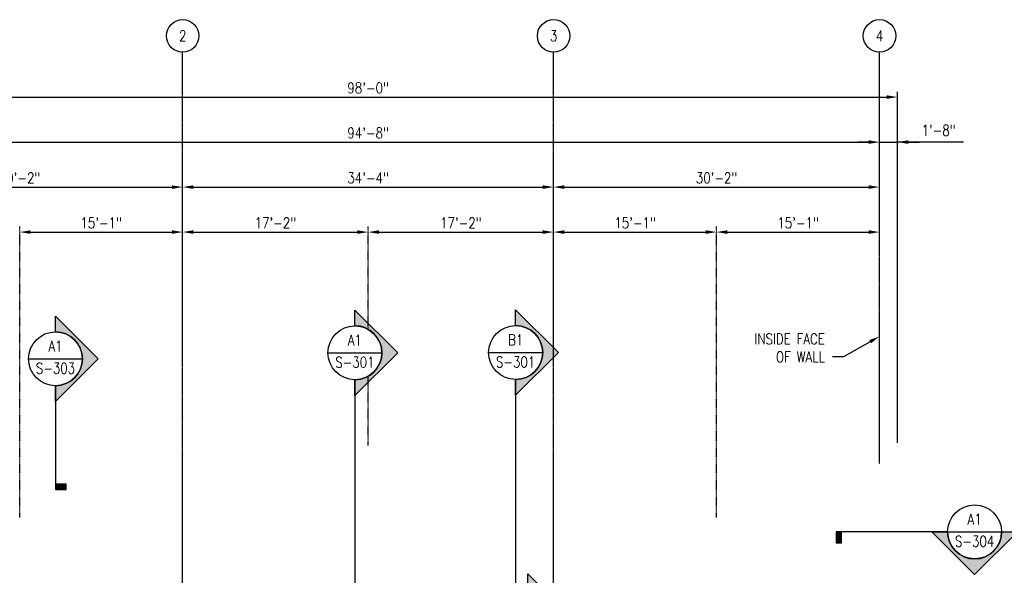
# Model space of a CAD drawing. Header units: inches. Extents: x -26116 to 15072, y -2682 to 449.
# Tile 4 of 5: x -387 to 707, y -168 to 449. Entities that reach past the tile are written whole.
import ezdxf
from ezdxf import colors
from ezdxf.entities.mleader import LeaderData, LeaderLine
from ezdxf.enums import TextEntityAlignment as Align
from ezdxf.math import Vec2, Vec3

# ---------------------------------------------------------------- set-up
doc = ezdxf.new("R2010")
doc.units = ezdxf.units.IN
doc.header["$MEASUREMENT"] = 0
doc.linetypes.add('Center 1_4_', pattern=[0.53125, 0.25, -0.09375, 0.09375, -0.09375])
doc.linetypes.add('CENTER2', pattern=[1.125, 0.75, -0.125, 0.125, -0.125])
doc.layers.get('Defpoints').update_dxf_attribs({"color": 6})
for name, color, linetype in [('A-DETL-CNTR', 3, 'Center 1_4_'), ('G-ANNO-SYMB', 2, 'Continuous'), ('S-ANNO-DIMS', 1, 'Continuous'), ('S-ANNO-NOTE', 2, 'Continuous'), ('S-ANNO-SYMB', 2, 'Continuous'), ('S-ANNO-TEXT', 2, 'Continuous'), ('S-GRID', 1, 'CENTER2'), ('S-GRID-IDEN', 1, 'Continuous')]:
    doc.layers.add(name, color=color, linetype=linetype)
doc.styles.add('Annotative', font='romans.shx', dxfattribs={"width": 0.8, "height": 0.125})
doc.styles.add('Arial', font='romans.shx', dxfattribs={"width": 0.8})
doc.styles.add('ROMANS', font='romans.shx', dxfattribs={"width": 0.8})
doc.dimstyles.new('Annotative', dxfattribs={"dimscale": 0, "dimtxt": 0.125, "dimasz": 0.125, "dimexe": 0.0625, "dimexo": 0.03125, "dimgap": 0.03125, "dimtad": 1, "dimdec": 3, "dimzin": 3, "dimdsep": 46, "dimlunit": 4, "dimtxsty": 'Annotative', "dimcen": 0.09, "dimclrd": 256, "dimclrt": 2, "dimazin": 2, "dimtfac": 1, "dimtdec": 3, "dimtmove": 1, "dimatfit": 3, "dimfxl": 1, "dimtfill": 1, "dimfrac": 2, "dimtolj": 1, "dimtzin": 0, "dimlwd": -1, "dimarcsym": 0})

# ---------------------------------------------------------------- blocks, each defined once
blk = doc.blocks.new('Grid - Circle 3_8_-570341-03_SP_Framing Framing Plan-BO SLAB HIGH_DOC')
at = {"layer": 'S-GRID-IDEN'}
blk.add_circle((0, 0), 0.188, dxfattribs=at)
blk = doc.blocks.new('*D14')
at = {"layer": 'Defpoints', "color": 0, "transparency": 16777216}
for p in [(-206, 263.2), (-568, -24), (-206, -24)]:
    blk.add_point(p, dxfattribs=at)
at = {"layer": 'S-ANNO-DIMS', "transparency": 16777216}
blk.add_line((-556, 263.2), (-218, 263.2), dxfattribs=at)
for points in [[(-556, 265.2), (-556, 261.2), (-568, 263.2)], [(-218, 265.2), (-218, 261.2), (-206, 263.2)]]:
    blk.add_solid(points, dxfattribs=at)
at = {"layer": 'S-ANNO-DIMS', "color": 2, "lineweight": -3, "transparency": 16777216, "insert": (-387, 273.4), "char_height": 12, "width": 60.165, "attachment_point": 5, "style": 'Annotative'}
blk.add_mtext('\\A1;30\'-2"', dxfattribs=at)
blk = doc.blocks.new('*D13')
at = {"layer": 'Defpoints', "color": 0, "transparency": 16777216}
for p in [(206, 263.2), (-206, -24), (206, -24)]:
    blk.add_point(p, dxfattribs=at)
at = {"layer": 'S-ANNO-DIMS', "transparency": 16777216}
blk.add_line((-194, 263.2), (194, 263.2), dxfattribs=at)
for points in [[(-194, 265.2), (-194, 261.2), (-206, 263.2)], [(194, 265.2), (194, 261.2), (206, 263.2)]]:
    blk.add_solid(points, dxfattribs=at)
at = {"layer": 'S-ANNO-DIMS', "color": 2, "lineweight": -3, "transparency": 16777216, "insert": (0, 273.4), "char_height": 12, "width": 60.165, "attachment_point": 5, "style": 'Annotative'}
blk.add_mtext('\\A1;34\'-4"', dxfattribs=at)
blk = doc.blocks.new('*D18')
at = {"layer": 'Defpoints', "color": 0, "transparency": 16777216}
for p in [(568, 263.2), (206, -24), (568, -24)]:
    blk.add_point(p, dxfattribs=at)
at = {"layer": 'S-ANNO-DIMS', "transparency": 16777216}
blk.add_line((218, 263.2), (556, 263.2), dxfattribs=at)
for points in [[(218, 265.2), (218, 261.2), (206, 263.2)], [(556, 265.2), (556, 261.2), (568, 263.2)]]:
    blk.add_solid(points, dxfattribs=at)
at = {"layer": 'S-ANNO-DIMS', "color": 2, "lineweight": -3, "transparency": 16777216, "insert": (387, 273.4), "char_height": 12, "width": 60.165, "attachment_point": 5, "style": 'Annotative'}
blk.add_mtext('\\A1;30\'-2"', dxfattribs=at)
blk = doc.blocks.new('*D19')
at = {"layer": 'Defpoints', "color": 0, "transparency": 16777216}
for p in [(588, 313.2), (568, -24), (588, -24)]:
    blk.add_point(p, dxfattribs=at)
at = {"layer": 'S-ANNO-DIMS', "transparency": 16777216}
for p, q in [((556, 313.2), (544, 313.2)), ((568, 313.2), (588, 313.2)), ((568, 313.2), (588, 313.2)), ((661.1, 313.2), (588, 313.2)), ((600, 313.2), (612, 313.2))]:
    blk.add_line(p, q, dxfattribs=at)
for points in [[(556, 315.2), (556, 311.2), (568, 313.2)], [(600, 315.2), (600, 311.2), (588, 313.2)]]:
    blk.add_solid(points, dxfattribs=at)
at = {"layer": 'S-ANNO-DIMS', "color": 2, "lineweight": -3, "transparency": 16777216, "insert": (614.7, 332.2), "char_height": 12, "width": 49.311, "attachment_point": 1, "line_spacing_factor": 0.983083, "style": 'Annotative'}
blk.add_mtext('\\A1;1\'-8"', dxfattribs=at)
blk = doc.blocks.new('*D12')
at = {"layer": 'Defpoints', "color": 0, "transparency": 16777216}
for p in [(568, 313.2), (-568, -24), (568, -24)]:
    blk.add_point(p, dxfattribs=at)
at = {"layer": 'S-ANNO-DIMS', "transparency": 16777216}
blk.add_line((-556, 313.2), (556, 313.2), dxfattribs=at)
for points in [[(-556, 315.2), (-556, 311.2), (-568, 313.2)], [(556, 315.2), (556, 311.2), (568, 313.2)]]:
    blk.add_solid(points, dxfattribs=at)
at = {"layer": 'S-ANNO-DIMS', "color": 2, "lineweight": -3, "transparency": 16777216, "insert": (0, 323.4), "char_height": 12, "width": 71.018, "attachment_point": 5, "style": 'Annotative'}
blk.add_mtext('\\A1;94\'-8"', dxfattribs=at)
blk = doc.blocks.new('*D28')
at = {"layer": 'Defpoints', "color": 0, "transparency": 16777216}
for p in [(-206, 213.2), (-387, 6), (-206, -24)]:
    blk.add_point(p, dxfattribs=at)
at = {"layer": 'S-ANNO-DIMS', "transparency": 16777216}
blk.add_line((-375, 213.2), (-218, 213.2), dxfattribs=at)
for points in [[(-375, 215.2), (-375, 211.2), (-387, 213.2)], [(-218, 215.2), (-218, 211.2), (-206, 213.2)]]:
    blk.add_solid(points, dxfattribs=at)
at = {"layer": 'S-ANNO-DIMS', "color": 2, "lineweight": -3, "transparency": 16777216, "insert": (-296.5, 223.4), "char_height": 12, "width": 60.165, "attachment_point": 5, "style": 'Annotative'}
blk.add_mtext('\\A1;15\'-1"', dxfattribs=at)
blk = doc.blocks.new('*D29')
at = {"layer": 'Defpoints', "color": 0, "transparency": 16777216}
for p in [(0, 213.2), (0, 6), (-206, -24)]:
    blk.add_point(p, dxfattribs=at)
at = {"layer": 'S-ANNO-DIMS', "transparency": 16777216}
blk.add_line((-194, 213.2), (-12, 213.2), dxfattribs=at)
for points in [[(-194, 215.2), (-194, 211.2), (-206, 213.2)], [(-12, 215.2), (-12, 211.2), (0, 213.2)]]:
    blk.add_solid(points, dxfattribs=at)
at = {"layer": 'S-ANNO-DIMS', "color": 2, "lineweight": -3, "transparency": 16777216, "insert": (-103, 223.4), "char_height": 12, "width": 60.165, "attachment_point": 5, "style": 'Annotative'}
blk.add_mtext('\\A1;17\'-2"', dxfattribs=at)
blk = doc.blocks.new('*D30')
at = {"layer": 'Defpoints', "color": 0, "transparency": 16777216}
for p in [(206, 213.2), (0, 6), (206, -24)]:
    blk.add_point(p, dxfattribs=at)
at = {"layer": 'S-ANNO-DIMS', "transparency": 16777216}
blk.add_line((12, 213.2), (194, 213.2), dxfattribs=at)
for points in [[(12, 215.2), (12, 211.2), (0, 213.2)], [(194, 215.2), (194, 211.2), (206, 213.2)]]:
    blk.add_solid(points, dxfattribs=at)
at = {"layer": 'S-ANNO-DIMS', "color": 2, "lineweight": -3, "transparency": 16777216, "insert": (103, 223.4), "char_height": 12, "width": 60.165, "attachment_point": 5, "style": 'Annotative'}
blk.add_mtext('\\A1;17\'-2"', dxfattribs=at)
blk = doc.blocks.new('*D31')
at = {"layer": 'Defpoints', "color": 0, "transparency": 16777216}
for p in [(387, 213.2), (387, 6), (206, -24)]:
    blk.add_point(p, dxfattribs=at)
at = {"layer": 'S-ANNO-DIMS', "transparency": 16777216}
blk.add_line((218, 213.2), (375, 213.2), dxfattribs=at)
for points in [[(218, 215.2), (218, 211.2), (206, 213.2)], [(375, 215.2), (375, 211.2), (387, 213.2)]]:
    blk.add_solid(points, dxfattribs=at)
at = {"layer": 'S-ANNO-DIMS', "color": 2, "lineweight": -3, "transparency": 16777216, "insert": (296.5, 223.4), "char_height": 12, "width": 60.165, "attachment_point": 5, "style": 'Annotative'}
blk.add_mtext('\\A1;15\'-1"', dxfattribs=at)
blk = doc.blocks.new('*D32')
at = {"layer": 'Defpoints', "color": 0, "transparency": 16777216}
for p in [(568, 213.2), (387, 6), (568, -24)]:
    blk.add_point(p, dxfattribs=at)
at = {"layer": 'S-ANNO-DIMS', "transparency": 16777216}
blk.add_line((399, 213.2), (556, 213.2), dxfattribs=at)
for points in [[(399, 215.2), (399, 211.2), (387, 213.2)], [(556, 215.2), (556, 211.2), (568, 213.2)]]:
    blk.add_solid(points, dxfattribs=at)
at = {"layer": 'S-ANNO-DIMS', "color": 2, "lineweight": -3, "transparency": 16777216, "insert": (477.5, 223.4), "char_height": 12, "width": 60.165, "attachment_point": 5, "style": 'Annotative'}
blk.add_mtext('\\A1;15\'-1"', dxfattribs=at)
blk = doc.blocks.new('*U6')
at = {"lineweight": -3}
blk.add_hatch(color=256, dxfattribs=at).paths.add_polyline_path([(-1.226, 0), (-1.288, 0), (-1.288, -0.125), (-1.226, -0.125)])
h = blk.add_hatch(color=256, dxfattribs=at)
edge = h.paths.add_edge_path()
edge.add_line((0.625, 0), (0.807, 0))
edge.add_line((0.807, 0), (0.312, -0.495))
edge.add_line((0.312, -0.495), (-0.182, 0))
edge.add_line((-0.182, 0), (0, 0))
edge.add_arc((0.312, 0), 0.312, 180, 360)
at = {"linetype": 'Continuous', "lineweight": -3}
blk.add_line((0, 0), (-1.288, 0), dxfattribs=at)
at = {"lineweight": -3}
for p, q in [((-0.182, 0), (0.312, -0.495)), ((0, 0), (0.625, 0)), ((0.312, -0.495), (0.807, 0))]:
    blk.add_line(p, q, dxfattribs=at)
at = {"lineweight": -3, "flags": 128}
blk.add_lwpolyline([(-1.226, 0), (-1.288, 0), (-1.288, -0.125), (-1.226, -0.125), (-1.226, 0)], close=True, dxfattribs=at)
blk.add_lwpolyline([(0.625, 0), (0.807, 0), (0.312, -0.495), (-0.182, 0), (0, 0, 1), (0.625, 0)], format="xyb", close=True, dxfattribs=at)
blk.add_lwpolyline([(0.625, -0.016), (0.625, -0.016)], dxfattribs=at)
blk.add_lwpolyline([(0.625, -0.016), (0.625, -0.016)], dxfattribs=at)
at = {"lineweight": -3}
blk.add_circle((0.312, 0), 0.312, dxfattribs=at)
at = {"linetype": 'Continuous', "lineweight": -3, "style": 'Arial'}
blk.add_attdef('X#', text='', height=0.0938, dxfattribs=at).set_placement((0.312, 0.047), align=Align.BOTTOM_CENTER)
blk.add_attdef('X-###', text='', height=0.0938, dxfattribs=at).set_placement((0.312, -0.047), align=Align.TOP_CENTER)
blk = doc.blocks.new('*U7')
at = {"lineweight": -3}
h = blk.add_hatch(color=256, dxfattribs=at)
edge = h.paths.add_edge_path()
edge.add_line((0, 0.261), (0, 0.443))
edge.add_line((0, 0.443), (0.495, -0.052))
edge.add_line((0.495, -0.052), (0, -0.547))
edge.add_line((0, -0.547), (0, -0.364))
edge.add_arc((0, -0.052), 0.312, 270, 450)
blk.add_hatch(color=256, dxfattribs=at).paths.add_polyline_path([(0, -1.501), (0, -1.564), (0.125, -1.564), (0.125, -1.501)])
for p, q in [((0.495, -0.052), (0, 0.443)), ((-0.312, -0.052), (0.312, -0.052)), ((0, -0.547), (0.495, -0.052))]:
    blk.add_line(p, q, dxfattribs=at)
at = {"linetype": 'Continuous', "lineweight": -3}
blk.add_line((0, -0.364), (0, -1.564), dxfattribs=at)
at = {"lineweight": -3, "flags": 128}
blk.add_lwpolyline([(0, 0.261), (0, 0.443), (0.495, -0.052), (0, -0.547), (0, -0.364, 1), (0, 0.261)], format="xyb", close=True, dxfattribs=at)
blk.add_lwpolyline([(0.016, 0.261), (0.016, 0.261)], dxfattribs=at)
blk.add_lwpolyline([(0.016, 0.261), (0.016, 0.261)], dxfattribs=at)
blk.add_lwpolyline([(0, -1.501), (0, -1.564), (0.125, -1.564), (0.125, -1.501), (0, -1.501)], close=True, dxfattribs=at)
at = {"lineweight": -3}
blk.add_circle((0, -0.052), 0.312, dxfattribs=at)
at = {"linetype": 'Continuous', "lineweight": -3, "style": 'Arial'}
blk.add_attdef('X#', text='', height=0.0938, dxfattribs=at).set_placement((0, -0.005), align=Align.BOTTOM_CENTER)
blk.add_attdef('X-###', text='', height=0.0938, dxfattribs=at).set_placement((0, -0.099), align=Align.TOP_CENTER)
blk = doc.blocks.new('*U8')
at = {"lineweight": -3}
h = blk.add_hatch(color=256, dxfattribs=at)
edge = h.paths.add_edge_path()
edge.add_line((0, 0.352), (0, 0.534))
edge.add_line((0, 0.534), (0.495, 0.039))
edge.add_line((0.495, 0.039), (0, -0.456))
edge.add_line((0, -0.456), (0, -0.273))
edge.add_arc((0, 0.039), 0.312, 270, 450)
blk.add_hatch(color=256, dxfattribs=at).paths.add_polyline_path([(0, -8.688), (0, -8.751), (0.125, -8.751), (0.125, -8.688)])
for p, q in [((0.495, 0.039), (0, 0.534)), ((-0.312, 0.039), (0.312, 0.039)), ((0, -0.456), (0.495, 0.039))]:
    blk.add_line(p, q, dxfattribs=at)
at = {"linetype": 'Continuous', "lineweight": -3}
blk.add_line((0, -0.273), (0, -8.751), dxfattribs=at)
at = {"lineweight": -3, "flags": 128}
blk.add_lwpolyline([(0, 0.352), (0, 0.534), (0.495, 0.039), (0, -0.456), (0, -0.273, 1), (0, 0.352)], format="xyb", close=True, dxfattribs=at)
blk.add_lwpolyline([(0.016, 0.352), (0.016, 0.352)], dxfattribs=at)
blk.add_lwpolyline([(0.016, 0.352), (0.016, 0.352)], dxfattribs=at)
blk.add_lwpolyline([(0, -8.688), (0, -8.751), (0.125, -8.751), (0.125, -8.688), (0, -8.688)], close=True, dxfattribs=at)
at = {"lineweight": -3}
blk.add_circle((0, 0.039), 0.312, dxfattribs=at)
at = {"linetype": 'Continuous', "lineweight": -3, "style": 'Arial'}
blk.add_attdef('X#', text='', height=0.0938, dxfattribs=at).set_placement((0, 0.086), align=Align.BOTTOM_CENTER)
blk.add_attdef('X-###', text='', height=0.0938, dxfattribs=at).set_placement((0, -0.008), align=Align.TOP_CENTER)
blk = doc.blocks.new('*U9')
at = {"lineweight": -3}
h = blk.add_hatch(color=256, dxfattribs=at)
edge = h.paths.add_edge_path()
edge.add_line((0, 0.312), (0, 0.495))
edge.add_line((0, 0.495), (0.495, 0))
edge.add_line((0.495, 0), (0, -0.495))
edge.add_line((0, -0.495), (0, -0.312))
edge.add_arc((0, 0), 0.312, 270, 450)
blk.add_hatch(color=256, dxfattribs=at).paths.add_polyline_path([(0, -2.537), (0, -2.6), (0.125, -2.6), (0.125, -2.537)])
for p, q in [((0.495, 0), (0, 0.495)), ((-0.312, 0), (0.312, 0)), ((0, -0.495), (0.495, 0))]:
    blk.add_line(p, q, dxfattribs=at)
at = {"linetype": 'Continuous', "lineweight": -3}
blk.add_line((0, -0.312), (0, -2.6), dxfattribs=at)
at = {"lineweight": -3, "flags": 128}
blk.add_lwpolyline([(0, 0.312), (0, 0.495), (0.495, 0), (0, -0.495), (0, -0.312, 1), (0, 0.312)], format="xyb", close=True, dxfattribs=at)
blk.add_lwpolyline([(0.016, 0.312), (0.016, 0.312)], dxfattribs=at)
blk.add_lwpolyline([(0.016, 0.312), (0.016, 0.312)], dxfattribs=at)
blk.add_lwpolyline([(0, -2.537), (0, -2.6), (0.125, -2.6), (0.125, -2.537), (0, -2.537)], close=True, dxfattribs=at)
at = {"lineweight": -3}
blk.add_circle((0, 0), 0.312, dxfattribs=at)
at = {"linetype": 'Continuous', "lineweight": -3, "style": 'Arial'}
blk.add_attdef('X#', text='', height=0.0938, dxfattribs=at).set_placement((0, 0.047), align=Align.BOTTOM_CENTER)
blk.add_attdef('X-###', text='', height=0.0938, dxfattribs=at).set_placement((0, -0.047), align=Align.TOP_CENTER)
blk = doc.blocks.new('*D45')
at = {"layer": 'Defpoints', "color": 0, "transparency": 16777216}
for p in [(588, 363.2), (-588, -24), (588, -24)]:
    blk.add_point(p, dxfattribs=at)
at = {"layer": 'S-ANNO-DIMS', "color": 0, "lineweight": -2, "transparency": 16777216}
for p, q in [((-588, -21), (-588, 369.2)), ((588, -21), (588, 369.2))]:
    blk.add_line(p, q, dxfattribs=at)
at = {"layer": 'S-ANNO-DIMS', "transparency": 16777216}
blk.add_line((-576, 363.2), (576, 363.2), dxfattribs=at)
for points in [[(-576, 365.2), (-576, 361.2), (-588, 363.2)], [(576, 365.2), (576, 361.2), (588, 363.2)]]:
    blk.add_solid(points, dxfattribs=at)
at = {"layer": 'S-ANNO-DIMS', "color": 2, "lineweight": -3, "transparency": 16777216, "insert": (0, 373.4), "char_height": 12, "width": 71.018, "attachment_point": 5, "style": 'Annotative'}
blk.add_mtext('\\A1;98\'-0"', dxfattribs=at)

msp = doc.modelspace()

# ---------------------------------------------------------------- hatches: boundary and pattern name
at = {"layer": 'G-ANNO-SYMB', "lineweight": -3}
h = msp.add_hatch(color=256, dxfattribs=at)
edge = h.paths.add_edge_path()
edge.add_line((163.8402, 109.3337), (163.8402, 126.8287))
edge.add_line((163.8402, 126.8287), (211.3351, 79.3338))
edge.add_line((211.3351, 79.3338), (163.8402, 31.8389))
edge.add_line((163.8402, 31.8389), (163.8402, 49.3339))
edge.add_arc((163.8402, 79.3338), 29.9999, 270, 450)

# ---------------------------------------------------------------- linework, layer by layer
at = {"layer": 'A-DETL-CNTR', "lineweight": -3}
for p, q in [((-387, -104), (-387, 219.2255)), ((0, 105.1936), (0, 219.2255)), ((387, -104), (387, 219.2255)), ((0, -24), (0, 52.8843))]:
    msp.add_line(p, q, dxfattribs=at)
at = {"layer": 'G-ANNO-SYMB', "lineweight": -3}
for p, q in [((211.3351, 79.3338), (163.8402, 126.8287)), ((133.8403, 79.3338), (193.8402, 79.3338)), ((163.8402, 31.8389), (211.3351, 79.3338))]:
    msp.add_line(p, q, dxfattribs=at)
at = {"layer": 'G-ANNO-SYMB', "linetype": 'Continuous', "lineweight": -3}
msp.add_line((163.8402, 49.3339), (163.8402, -183.5707), dxfattribs=at)
at = {"layer": 'G-ANNO-SYMB', "lineweight": -3, "flags": 128}
msp.add_lwpolyline([(163.8402, 109.3337), (163.8402, 126.8287), (211.3351, 79.3338), (163.8402, 31.8389), (163.8402, 49.3339, 1), (163.8402, 109.3337)], format="xyb", close=True, dxfattribs=at)
at = {"layer": 'G-ANNO-SYMB', "lineweight": -3}
msp.add_circle((163.8402, 79.3338), 29.9999, dxfattribs=at)
at = {"layer": 'S-GRID', "lineweight": -3}
for p, q in [((-206, -717.0876), (-206, 413.2255)), ((206, -717.0876), (206, 413.2255)), ((568, -44), (568, 413.2255))]:
    msp.add_line(p, q, dxfattribs=at)

# ---------------------------------------------------------------- block references
at = {"layer": 'G-ANNO-SYMB', "lineweight": -3}
ref = msp.add_blockref('*U8', (-14.6946, 75.2815), dxfattribs=dict(at, xscale=96, yscale=96, zscale=96))
ref.add_attrib('X-###', 'S-301', dxfattribs={"layer": 'S-ANNO-SYMB', "color": 1, "linetype": 'Continuous', "lineweight": -2, "height": 12, "style": 'ROMANS', "width": 0.8}).set_placement((-14.6946, 74.5389), align=Align.TOP_CENTER)
ref.add_attrib('X#', 'A1', dxfattribs={"layer": 'S-ANNO-TEXT', "color": 1, "linetype": 'Continuous', "lineweight": -2, "height": 12, "style": 'ROMANS', "width": 0.8}).set_placement((-14.6946, 83.5389), align=Align.BOTTOM_CENTER)
ref = msp.add_blockref('*U7', (-347.2843, 77.3495), dxfattribs=dict(at, xscale=96, yscale=96, zscale=96))
ref.add_attrib('X-###', 'S-303', dxfattribs={"layer": 'S-ANNO-SYMB', "color": 1, "linetype": 'Continuous', "lineweight": -2, "height": 12, "style": 'ROMANS', "width": 0.8}).set_placement((-347.2843, 67.8595), align=Align.TOP_CENTER)
ref.add_attrib('X#', 'A1', dxfattribs={"layer": 'S-ANNO-TEXT', "color": 1, "linetype": 'Continuous', "lineweight": -2, "height": 12, "style": 'ROMANS', "width": 0.8}).set_placement((-347.2843, 76.8595), align=Align.BOTTOM_CENTER)
ref = msp.add_blockref('*U6', (643.5874, -119.9619), dxfattribs=dict(at, xscale=96, yscale=96, zscale=96))
ref.add_attrib('X-###', 'S-304', dxfattribs={"layer": 'S-ANNO-SYMB', "color": 1, "linetype": 'Continuous', "lineweight": -2, "height": 12, "style": 'ROMANS', "width": 0.8}).set_placement((673.5873, -124.4619), align=Align.TOP_CENTER)
ref.add_attrib('X#', 'A1', dxfattribs={"layer": 'S-ANNO-TEXT', "color": 1, "linetype": 'Continuous', "lineweight": -2, "height": 12, "style": 'ROMANS', "width": 0.8}).set_placement((673.5873, -115.462), align=Align.BOTTOM_CENTER)
ref = msp.add_blockref('*U9', (177.2776, -214.2293), dxfattribs=dict(at, xscale=96, yscale=96, zscale=96))
ref.add_attrib('X-###', 'S-303', dxfattribs={"layer": 'S-ANNO-SYMB', "color": 1, "linetype": 'Continuous', "lineweight": -2, "height": 12, "style": 'ROMANS', "width": 0.8}).set_placement((177.2776, -218.7293), align=Align.TOP_CENTER)
ref.add_attrib('X#', 'A3', dxfattribs={"layer": 'S-ANNO-TEXT', "color": 1, "linetype": 'Continuous', "lineweight": -2, "height": 12, "style": 'ROMANS', "width": 0.8}).set_placement((177.2776, -209.7293), align=Align.BOTTOM_CENTER)
at = {"layer": 'S-GRID-IDEN', "lineweight": -3, "xscale": 95.99999999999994, "yscale": 95.99999999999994, "zscale": 95.99999999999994}
for p in [(-206, 431.2255), (206, 431.2255), (568, 431.2255)]:
    msp.add_blockref('Grid - Circle 3_8_-570341-03_SP_Framing Framing Plan-BO SLAB HIGH_DOC', p, dxfattribs=at)

# ---------------------------------------------------------------- texts
at = {"layer": 'G-ANNO-SYMB', "color": 1, "linetype": 'Continuous', "lineweight": -3, "style": 'ROMANS', "width": 0.8}
msp.add_attdef('B1', text='X#', height=12, dxfattribs=at).set_placement((163.8402, 83.8338), align=Align.BOTTOM_CENTER)
msp.add_attdef('S-301', text='X-###', height=12, dxfattribs=at).set_placement((163.8402, 74.8338), align=Align.TOP_CENTER)
at = {"layer": 'S-ANNO-NOTE', "lineweight": -3, "char_height": 12, "width": 12, "attachment_point": 5, "style": 'Annotative'}
for s, insert in [('2', (-206, 431.2255)), ('3', (206, 431.2255)), ('4', (568, 431.2255))]:
    msp.add_mtext(s, dxfattribs=dict(at, insert=insert))

# ---------------------------------------------------------------- dimensions: what is measured, and where the dimension line sits
at = {"layer": 'S-ANNO-DIMS', "lineweight": -3}
for base, p1, p2, override, picture, middle in [((588, 363.2255), (-588, -24), (588, -24), {"dimpost": '\\X', "dimse1": 0, "dimse2": 0, "dimtfill": 0}, '*D45', (0, 373.3683)), ((568, 313.2255), (-568, -24), (568, -24), {"dimpost": '\\X', "dimse1": 1, "dimse2": 1, "dimtfill": 0}, '*D12', (0, 323.3683)), ((-206, 263.2255), (-568, -24), (-206, -24), {"dimpost": '\\X', "dimse1": 1, "dimse2": 1, "dimtfill": 0}, '*D14', (-387, 273.3683)), ((206, 263.2255), (-206, -24), (206, -24), {"dimpost": '\\X', "dimse1": 1, "dimse2": 1, "dimtfill": 0}, '*D13', (0, 273.3683)), ((568, 263.2255), (206, -24), (568, -24), {"dimpost": '\\X', "dimse1": 1, "dimse2": 1, "dimtfill": 0}, '*D18', (387, 273.3683)), ((-206, 213.2255), (-387, 6), (-206, -24), {"dimpost": '\\X', "dimse1": 1, "dimse2": 1, "dimtfill": 0}, '*D28', (-296.5, 223.3683)), ((0, 213.2255), (-206, -24), (0, 6), {"dimpost": '\\X', "dimse1": 1, "dimse2": 1, "dimtfill": 0}, '*D29', (-103, 223.3683)), ((206, 213.2255), (0, 6), (206, -24), {"dimpost": '\\X', "dimse1": 1, "dimse2": 1, "dimtfill": 0}, '*D30', (103, 223.3683)), ((387, 213.2255), (206, -24), (387, 6), {"dimpost": '\\X', "dimse1": 1, "dimse2": 1, "dimtfill": 0}, '*D31', (296.5, 223.3683)), ((568, 213.2255), (387, 6), (568, -24), {"dimpost": '\\X', "dimse1": 1, "dimse2": 1, "dimtfill": 0}, '*D32', (477.5, 223.3683))]:
    dim = msp.add_linear_dim(base=base, p1=p1, p2=p2, dimstyle='Annotative', override=override, dxfattribs=at)
    dim.commit()
    dim.dimension.update_dxf_attribs({"geometry": picture, "text_midpoint": middle})
dim = msp.add_linear_dim(base=(588, 313.2255), p1=(568, -24), p2=(588, -24), dimstyle='Annotative', override={"dimpost": '\\X', "dimse1": 1, "dimse2": 1, "dimtfill": 0}, dxfattribs=at)
dim.commit()
dim.dimension.update_dxf_attribs({"geometry": '*D19', "text_midpoint": (639.3829, 308.371), "dimtype": 160})

# ---------------------------------------------------------------- leaders
at = {"layer": 'S-ANNO-NOTE'}
ml = msp.add_multileader_mtext('Standard', dxfattribs=at)
ml.set_content('INSIDE FACE\\POF WALL', color=256, style='Annotative')
ml.set_leader_properties(color=1, linetype='ByLayer', lineweight=-1)
ml.build(insert=Vec2(0, 0))
ml.multileader.update_dxf_attribs({"text_right_attachment_type": 3, "dogleg_length": 0.125, "arrow_head_size": 12, "scale": 96})
ctx = ml.context
ctx.base_point, ctx.scale, ctx.char_height, ctx.arrow_head_size, ctx.landing_gap_size, ctx.plane_origin = Vec3(412.1571, 94.5078), 96, 12, 12, 8.64, Vec3(568, 142.6783)
ctx.right_attachment, ctx.text_align_type = 3, 2
notes = []
notes.append((ctx, [(0, (1, 1, 0), (527.8371, 74.5078), (-1, 0), 12, [(0, [(568, 97.3418)], 0, [])])]))
ctx.mtext.insert, ctx.mtext.width, ctx.mtext.alignment, ctx.mtext.flow_direction = Vec3(507.1971, 100.5078), 153.216113, 3, 5
ml = msp.add_multileader_mtext('Standard', dxfattribs=at)
ml.set_content('INSIDE FACE\\POF WALL', color=256, style='Annotative')
ml.set_leader_properties(color=1, linetype='ByLayer', lineweight=-1)
ml.build(insert=Vec2(0, 0))
ml.multileader.update_dxf_attribs({"text_right_attachment_type": 3, "dogleg_length": 0.125, "arrow_head_size": 12, "scale": 96})
ctx = ml.context
ctx.base_point, ctx.scale, ctx.char_height, ctx.arrow_head_size, ctx.landing_gap_size, ctx.plane_origin = Vec3(-515.8371, 74.5078), 96, 12, 12, 8.64, Vec3(-568, 142.6783)
ctx.right_attachment = 3
notes.append((ctx, [(0, (1, 1, 0), (-527.8371, 74.5078), (1, 0), 12, [(0, [(-568, 97.3418)], 0, [])])]))
ctx.mtext.insert, ctx.mtext.width, ctx.mtext.flow_direction = Vec3(-507.1971, 80.5078), 153.216113, 5
for ctx, leaders in notes:
    for number, flags, end, landing, length, lines in leaders:
        leader = LeaderData()
        leader.index, (leader.has_last_leader_line, leader.has_dogleg_vector, leader.attachment_direction) = number, flags
        leader.last_leader_point, leader.dogleg_vector, leader.dogleg_length = Vec3(end), Vec3(landing), length
        for number, points, colour, breaks in lines:
            line = LeaderLine()
            line.index, line.vertices, line.color, line.breaks = number, Vec3.list(points), colors.encode_raw_color(colour), breaks
            leader.lines.append(line)
        ctx.leaders.append(leader)

doc.saveas('drawing.dxf')
